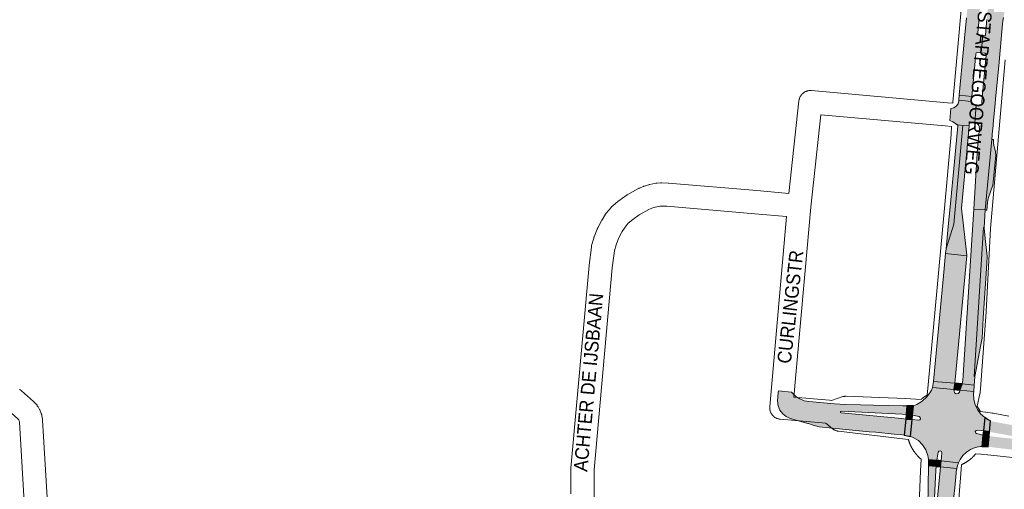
# Paper-space layout 'Layout1' of a CAD drawing. Header units: metres. Extents: x 123097 to 144122, y 392739 to 407589.
# Tile 154 of 256: x 132955 to 133504, y 394664 to 394926. Entities that reach past the tile are written whole.
import ezdxf
from ezdxf.enums import TextEntityAlignment as Align

# ---------------------------------------------------------------- set-up
doc = ezdxf.new("R2010")
doc.units = ezdxf.units.M
doc.header["$MEASUREMENT"] = 0
for name, color, linetype, lineweight in [('gs-anno-wegen algemeen tekst', 7, 'Continuous', 0), ('gs-knt-aanvullende hoofdweg', 7, 'Continuous', 0), ('gs-knt-wegen algemeen', 7, 'Continuous', 0), ('ir-ARC-asfalt-hoofdwegen-te inspecteren', 5, 'Continuous', 0), ('ir-ARC-beton-hoofdwegen-te inspecteren', 253, 'Continuous', 0), ('ir-ARC-fietspaden naastliggend- te inspecteren', 1, 'Continuous', 0)]:
    doc.layers.add(name, color=color, linetype=linetype, lineweight=lineweight)
doc.styles.add('Style-Arial', font='arial.ttf')

psp = doc.layouts.get("Layout1")

# ---------------------------------------------------------------- hatches: boundary and pattern name
at = {"layer": 'ir-ARC-asfalt-hoofdwegen-te inspecteren', "linetype": 'Continuous', "lineweight": 13}
for points in [[(133499.265, 394879.455), (133499.523, 394882.2), (133501.26, 394900.687), (133503.449, 394924.155), (133503.625, 394925.697), (133503.955, 394927.807), (133504.868, 394932.321), (133506.041, 394936.774), (133507.17, 394940.633), (133508.658, 394947.197), (133509.567, 394953.865), (133515.905, 395021.085), (133516.025, 395021.761), (133516.484, 395023.551), (133517.14, 395025.278), (133503.748, 395023.853), (133503.557, 395021.713), (133503.364, 395020.042), (133501.518, 395000), (133494.833, 394928.778), (133494.621, 394926.519), (133494.044, 394920.385), (133493.866, 394917.673), (133492.294, 394917.828), (133491.469, 394907.957), (133493.458, 394907.743), (133494.112, 394907.337), (133494.323, 394906.597), (133492.085, 394882.942), (133491.827, 394880.217), (133491.75, 394879.401), (133491.404, 394878.735), (133490.68, 394878.538), (133488.713, 394878.733), (133487.886, 394868.953), (133489.001, 394868.595), (133489.883, 394867.825), (133490.389, 394866.77), (133490.438, 394865.6), (133490.345, 394864.257), (133489.478, 394854.858), (133488.858, 394845.678), (133487.285, 394820.723), (133493.728, 394820.199), (133497.4, 394859.628), (133497.861, 394864.537), (133497.931, 394865.28), (133498.402, 394870.282)], [(133491.469, 394907.957), (133492.294, 394917.828), (133490.386, 394918.017), (133489.717, 394918.398), (133489.523, 394919.142), (133490.248, 394926.938), (133490.456, 394929.16), (133499.031, 395021.248), (133499.217, 395023.25), (133492.069, 395022.712), (133492.079, 395022.237), (133491.826, 395019.505), (133490.023, 395000), (133486.473, 394961.944), (133485.918, 394956.001), (133483.467, 394929.723), (133483.262, 394927.527), (133482.212, 394916.238), (133482.011, 394914.086), (133481.831, 394912.161), (133481.63, 394910.008), (133479.233, 394884.282), (133486.171, 394883.529), (133488.39, 394907.245), (133488.745, 394907.931), (133489.48, 394908.17)], [(133487.886, 394868.953), (133488.713, 394878.733), (133486.746, 394878.927), (133486.08, 394879.303), (133485.844, 394880.03), (133485.917, 394880.816), (133478.981, 394881.573), (133478.938, 394881.106), (133478.521, 394879.495), (133477.564, 394878.133), (133476.189, 394877.194), (133474.572, 394876.799), (133473.944, 394870.106), (133475.639, 394869.518), (133477.168, 394868.579), (133478.23, 394867.57), (133478.318, 394867.445), (133478.376, 394867.303), (133478.415, 394867.748), (133481.231, 394867.467), (133484.719, 394867.156), (133484.791, 394868.258), (133485.152, 394868.931), (133485.881, 394869.16)], [(133464.842, 394724.31), (133476.726, 394723.34), (133476.905, 394725.317), (133483.476, 394794.654), (133471.614, 394795.787), (133470.47, 394783.465), (133465.576, 394732.29), (133465.02, 394726.334)], [(133476.241, 394719.864), (133476.415, 394721.639), (133476.726, 394723.34), (133464.842, 394724.31), (133464.199, 394721.003)], [(133394.736, 394700.906), (133394.968, 394700.856), (133397.112, 394700.219), (133399.016, 394699.574), (133400.946, 394699.053), (133402.928, 394698.796), (133428.881, 394696.325), (133432.629, 394695.971), (133442.912, 394694.958), (133446.318, 394694.666), (133448.503, 394694.413), (133449.314, 394703.402), (133447.15, 394703.603), (133413.269, 394706.781), (133412.863, 394707.076), (133412.918, 394707.575), (133413.378, 394707.775), (133447.359, 394706.062), (133449.539, 394705.89), (133449.979, 394710.694), (133447.779, 394710.762), (133431.231, 394711.079), (133424.013, 394711.235), (133415.758, 394711.488), (133409.543, 394711.866), (133401.354, 394712.544), (133395.161, 394713.112), (133392.594, 394713.611), (133390.174, 394714.599), (133387.991, 394716.039), (133387.232, 394716.715), (133386.202, 394717.692), (133385.532, 394718.45), (133378.253, 394719.206), (133378.169, 394718.164), (133377.734, 394713.476), (133378.054, 394710.808), (133379.088, 394708.327), (133380.605, 394706.342), (133382.553, 394704.776), (133384.818, 394703.722)], [(133468.756, 394676.654), (133477.884, 394675.728), (133478.301, 394677.412), (133478.861, 394679.001), (133469.094, 394680.073)], [(133460.436, 394571.884), (133462.064, 394589.424), (133462.282, 394591.649), (133462.464, 394593.867), (133462.715, 394597.869), (133463.981, 394626.962), (133464.706, 394644.13), (133466.09, 394674.888), (133466.279, 394676.906), (133462.064, 394677.306), (133461.872, 394666.049), (133461.789, 394662.345), (133461.721, 394657.812), (133461.457, 394651.809), (133460.911, 394645.825), (133460.753, 394644.347), (133459.523, 394637.453), (133457.88, 394630.645), (133457.181, 394627.724), (133456.56, 394624.79), (133455.987, 394620.835), (133455.359, 394613.958), (133451.502, 394572.724)], [(133468.756, 394676.654), (133468.556, 394674.636), (133465.662, 394644.014), (133467.328, 394628.9), (133467.119, 394626.689), (133462.466, 394577.191), (133466.122, 394576.847), (133466.581, 394578.01), (133467.059, 394579.123), (133468.341, 394582.906), (133469.243, 394586.796), (133469.758, 394590.757), (133474.029, 394636.183), (133476.245, 394660.022), (133476.718, 394664.968), (133477.463, 394673.169), (133477.568, 394673.947), (133477.884, 394675.728)]]:
    psp.add_hatch(color=5, dxfattribs=at).paths.add_polyline_path(points, flags=0)
at = {"layer": 'ir-ARC-asfalt-hoofdwegen-te inspecteren', "linetype": 'Continuous', "lineweight": 13, "extrusion": (0, 0, -1)}
psp.add_hatch(color=5, dxfattribs=at).paths.add_polyline_path([(-133466.689, 394680.327), (-133467.421, 394684.783), (-133467.807, 394685.45), (-133468.546, 394685.666), (-133469.231, 394685.313), (-133469.483, 394684.585), (-133469.094, 394680.073), (-133478.861, 394679.001), (-133479.308, 394680.012), (-133479.665, 394680.696), (-133481.242, 394682.972), (-133483.228, 394684.9), (-133485.55, 394686.408), (-133488.12, 394687.44), (-133490.84, 394687.955), (-133491.9, 394688.01), (-133492.439, 394694.301), (-133488.806, 394695.282), (-133488.279, 394695.749), (-133488.19, 394696.448), (-133488.583, 394697.032), (-133489.264, 394697.213), (-133492.668, 394696.728), (-133493.413, 394704.164), (-133491.152, 394706.207), (-133489.342, 394708.658), (-133488.054, 394711.42), (-133487.341, 394714.383), (-133487.23, 394717.428), (-133487.228, 394717.85), (-133487.298, 394718.836), (-133479.619, 394719.563), (-133479.604, 394719.39), (-133479.269, 394718.484), (-133478.571, 394717.691), (-133477.525, 394717.544), (-133476.635, 394718.114), (-133476.332, 394719.126), (-133476.241, 394719.864), (-133464.199, 394721.003), (-133463.648, 394719.502), (-133463.201, 394718.596), (-133461.129, 394715.702), (-133458.501, 394713.303), (-133455.431, 394711.502), (-133453.597, 394710.694), (-133453.091, 394705.579), (-133456.764, 394704.708), (-133457.351, 394704.272), (-133457.496, 394703.556), (-133457.124, 394702.926), (-133456.427, 394702.707), (-133452.878, 394703.053), (-133451.99, 394693.698), (-133452.191, 394693.659), (-133453.535, 394693.08), (-133456.372, 394691.314), (-133458.744, 394688.96), (-133460.53, 394686.136), (-133461.641, 394682.984), (-133461.834, 394681.967), (-133462.038, 394681.037), (-133462.046, 394680.822)], flags=0)
at = {"layer": 'ir-ARC-asfalt-hoofdwegen-te inspecteren', "linetype": 'Continuous', "lineweight": 13}
h = psp.add_hatch(color=5, dxfattribs=at)
h.paths.add_polyline_path([(133550.96, 394682.587), (133546.466, 394682.754), (133545.265, 394682.802), (133530.822, 394684.024), (133522.61, 394684.805), (133515.43, 394685.544), (133500.046, 394687.295), (133497.377, 394687.675), (133495.36, 394687.809), (133495.907, 394693.829), (133497.904, 394693.605), (133515.423, 394691.654), (133527.361, 394690.434), (133545.299, 394688.799), (133551.282, 394688.318), (133554.265, 394688.06), (133554.7, 394688.292), (133554.741, 394688.783), (133554.35, 394689.083), (133545.384, 394689.822), (133539.414, 394690.398), (133533.42, 394690.944), (133527.428, 394691.537), (133521.49, 394692.188), (133515.521, 394692.934), (133509.582, 394693.792), (133504.671, 394694.649), (133499.116, 394695.655), (133498.115, 394695.82), (133496.116, 394696.173), (133496.711, 394702.344), (133497.759, 394702.017), (133498.663, 394701.847), (133500.139, 394701.56), (133508.257, 394700.117), (133515.194, 394699.006), (133523.571, 394697.9), (133531.747, 394697.131), (133561.589, 394694.499), (133569.987, 394693.708), (133572.229, 394693.551), (133578.227, 394692.968), (133584.198, 394691.887), (133590.226, 394691.185), (133591.749, 394691.077), (133594.753, 394690.741), (133596.736, 394690.626), (133596.747, 394690.812), (133599.202, 394690.666), (133598.702, 394683.065), (133593.89, 394683.382), (133585.388, 394683.607), (133580.373, 394683.573), (133575.159, 394683.499), (133573.13, 394683.446), (133567.931, 394683.285), (133555.456, 394682.657)])
h.paths.add_polyline_path([(133593.952, 394686.706), (133588.959, 394686.919), (133588.542, 394687.178), (133588.549, 394687.669), (133588.972, 394687.917), (133593.979, 394687.725), (133594.42, 394687.461), (133594.407, 394686.947)], flags=16)
at = {"layer": 'ir-ARC-beton-hoofdwegen-te inspecteren', "linetype": 'Continuous', "lineweight": 13}
for points in [[(133484.499, 394864.818), (133484.719, 394867.156), (133481.231, 394867.467), (133476.151, 394812.301), (133472.402, 394800.243), (133471.873, 394798.499), (133471.614, 394795.787), (133483.476, 394794.654), (133483.454, 394794.845), (133480.387, 394821.12)], [(133474.161, 394821.984), (133473.08, 394811.04), (133471.873, 394798.499), (133472.402, 394800.243), (133476.151, 394812.301), (133481.231, 394867.467), (133478.415, 394867.748), (133478.376, 394867.303), (133478.4, 394867.166), (133476.574, 394847.344)], [(133487.285, 394820.723), (133485.625, 394794.731), (133481.148, 394724.919), (133480.747, 394723.009), (133487.519, 394722.273), (133487.666, 394724.285), (133487.848, 394727.085), (133487.5, 394727.107), (133492.762, 394810.329), (133493.071, 394810.299), (133493.728, 394820.199)], [(133487.848, 394727.085), (133491.073, 394743.823), (133491.916, 394748.472), (133492.521, 394759.657), (133494.541, 394790.257), (133494.846, 394794.427), (133493.743, 394804.251), (133493.055, 394810.095), (133493.071, 394810.299), (133492.762, 394810.329), (133487.5, 394727.107)]]:
    psp.add_hatch(color=252, dxfattribs=at).paths.add_polyline_path(points, flags=0)
at = {"layer": 'ir-ARC-beton-hoofdwegen-te inspecteren', "linetype": 'Continuous', "lineweight": 13, "extrusion": (0, 0, -1)}
psp.add_hatch(color=252, dxfattribs=at).paths.add_polyline_path([(-133498.534, 394856.267), (-133498.323, 394857.901), (-133498.388, 394859.548), (-133497.4, 394859.628), (-133493.728, 394820.199), (-133494.23, 394820.159), (-133494.678, 394820.124), (-133495.072, 394824.406), (-133495.231, 394825.657), (-133495.627, 394827.202), (-133497.912, 394834.079), (-133498.14, 394835.654), (-133499.582, 394850.889), (-133499.542, 394852.655), (-133499.135, 394854.374)], flags=0)
at = {"layer": 'ir-ARC-fietspaden naastliggend- te inspecteren', "linetype": 'Continuous', "lineweight": 30}
for points in [[(133476.241, 394719.864), (133479.619, 394719.563), (133480.747, 394723.009), (133476.726, 394723.34), (133476.415, 394721.639)], [(133496.116, 394696.173), (133496.711, 394702.344), (133494.969, 394703.144), (133493.413, 394704.164), (133492.668, 394696.728)]]:
    psp.add_hatch(color=1, dxfattribs=at).paths.add_polyline_path(points, flags=0)

# ---------------------------------------------------------------- linework, layer by layer
at = {"layer": 'gs-knt-aanvullende hoofdweg', "color": 7, "linetype": 'Continuous', "flags": 128}
for points in [[(133475.567, 394879.851), (133475.582, 394880.125), (133475.602, 394880.4), (133475.602, 394880.403), (133475.602, 394880.406), (133488.15, 395018.82)], [(133504.786, 394904.047), (133496.696, 394809.896), (133494.228, 394763.477), (133494.219, 394763.328), (133491.063, 394720.207), (133490.949, 394718.652), (133490.921, 394718.358), (133490.916, 394718.316), (133490.909, 394718.26), (133490.901, 394718.198), (133490.883, 394718.065), (133490.868, 394717.982), (133490.858, 394717.921), (133490.849, 394717.871), (133490.832, 394717.774), (133490.819, 394717.716), (133490.807, 394717.65), (133490.786, 394717.557), (133490.771, 394717.485), (133489.146, 394710.556), (133489.182, 394710.507), (133489.257, 394710.404), (133489.36, 394710.26), (133489.408, 394710.192), (133489.51, 394710.046), (133489.563, 394709.969), (133489.663, 394709.822), (133489.728, 394709.725), (133489.826, 394709.576), (133489.865, 394709.517), (133489.961, 394709.367), (133490.005, 394709.299), (133490.1, 394709.148), (133490.168, 394709.038), (133490.26, 394708.886), (133490.29, 394708.836), (133490.381, 394708.683), (133490.446, 394708.57), (133490.534, 394708.416), (133490.573, 394708.348), (133490.66, 394708.192), (133490.713, 394708.094), (133490.797, 394707.938), (133490.833, 394707.871), (133490.916, 394707.713), (133490.951, 394707.646), (133490.967, 394707.615), (133493.893, 394707.228), (133494.02, 394707.21), (133494.041, 394707.207), (133497.525, 394706.686), (133497.795, 394706.641), (133498.077, 394706.588), (133498.08, 394706.588), (133506.856, 394704.947)], [(133457.85, 394714.378), (133457.853, 394714.38), (133457.944, 394714.456), (133458.082, 394714.568), (133458.129, 394714.605), (133458.268, 394714.716), (133458.361, 394714.79), (133458.502, 394714.899), (133458.575, 394714.955), (133458.718, 394715.062), (133458.765, 394715.097), (133458.908, 394715.203), (133459.011, 394715.278), (133459.155, 394715.381), (133459.223, 394715.429), (133459.369, 394715.531), (133459.446, 394715.584), (133459.593, 394715.684), (133459.69, 394715.749), (133459.839, 394715.847), (133459.898, 394715.886), (133460.048, 394715.982), (133460.116, 394716.026), (133460.267, 394716.121), (133460.377, 394716.189), (133460.529, 394716.281), (133460.579, 394716.311), (133460.732, 394716.402), (133460.845, 394716.467), (133460.999, 394716.555), (133461.067, 394716.594), (133461.223, 394716.681), (133461.267, 394716.705), (133461.814, 394722.577), (133470.817, 394819.142), (133470.821, 394819.186), (133470.823, 394819.204), (133474.631, 394862.28), (133474.874, 394866.841)], [(133457.876, 394681.036), (133457.849, 394681.059), (133457.713, 394681.173), (133457.643, 394681.232), (133457.508, 394681.348), (133457.418, 394681.426), (133457.285, 394681.544), (133457.24, 394681.584), (133457.108, 394681.703), (133457.02, 394681.784), (133456.89, 394681.905), (133456.825, 394681.967), (133456.695, 394682.09), (133456.653, 394682.131), (133456.525, 394682.255), (133456.419, 394682.36), (133456.293, 394682.486), (133456.252, 394682.529), (133456.128, 394682.656), (133456.066, 394682.719), (133455.943, 394682.849), (133455.861, 394682.935), (133455.74, 394683.066), (133455.679, 394683.133), (133455.56, 394683.265), (133455.52, 394683.31), (133455.402, 394683.443), (133455.324, 394683.533), (133455.208, 394683.668), (133455.149, 394683.738), (133455.035, 394683.874), (133454.959, 394683.965), (133454.847, 394684.103), (133454.81, 394684.15), (133454.699, 394684.289), (133454.625, 394684.382), (133454.516, 394684.523), (133454.46, 394684.596), (133454.353, 394684.739), (133454.318, 394684.786), (133454.212, 394684.929), (133454.137, 394685.032), (133454.034, 394685.176), (133453.986, 394685.244), (133453.884, 394685.39), (133453.831, 394685.467), (133453.731, 394685.614), (133453.666, 394685.711), (133453.568, 394685.86), (133453.529, 394685.919), (133453.433, 394686.069), (133453.389, 394686.137), (133453.294, 394686.288), (133453.226, 394686.398), (133453.134, 394686.55), (133453.104, 394686.6), (133453.013, 394686.753), (133452.948, 394686.866), (133452.86, 394687.02), (133452.821, 394687.088), (133452.734, 394687.244), (133452.681, 394687.342), (133452.597, 394687.498), (133452.561, 394687.565), (133452.478, 394687.723), (133452.443, 394687.79), (133452.362, 394687.948), (133452.311, 394688.049), (133452.232, 394688.209), (133452.182, 394688.312), (133452.106, 394688.472), (133452.082, 394688.523), (133452.007, 394688.684), (133451.961, 394688.785), (133451.888, 394688.948), (133451.841, 394689.055), (133451.771, 394689.218), (133451.75, 394689.269), (133451.681, 394689.433), (133451.63, 394689.556), (133451.564, 394689.721), (133451.544, 394689.772), (133451.479, 394689.938), (133451.437, 394690.048), (133451.375, 394690.214), (133451.337, 394690.316), (133451.277, 394690.484), (133451.251, 394690.559), (133451.193, 394690.727), (133451.163, 394690.816), (133451.107, 394690.985), (133451.082, 394691.061), (133451.028, 394691.23), (133451, 394691.319), (133450.948, 394691.489), (133450.922, 394691.578), (133450.872, 394691.749), (133450.836, 394691.877), (133450.799, 394692.012)], [(133524.446, 394680.136), (133495.078, 394683.325), (133495.038, 394683.33), (133491.442, 394683.681), (133491.437, 394683.682), (133491.33, 394683.693), (133488.475, 394684.014), (133488.432, 394683.961), (133488.356, 394683.87), (133488.242, 394683.734), (133488.183, 394683.664), (133488.067, 394683.529), (133487.989, 394683.439), (133487.871, 394683.306), (133487.831, 394683.261), (133487.712, 394683.129), (133487.631, 394683.041), (133487.51, 394682.911), (133487.448, 394682.846), (133487.325, 394682.716), (133487.284, 394682.674), (133487.16, 394682.546), (133487.055, 394682.44), (133486.929, 394682.314), (133486.886, 394682.273), (133486.759, 394682.149), (133486.696, 394682.087), (133486.566, 394681.964), (133486.48, 394681.882), (133486.349, 394681.761), (133486.282, 394681.7), (133486.15, 394681.581), (133486.105, 394681.541), (133485.972, 394681.423), (133485.882, 394681.345), (133485.747, 394681.229), (133485.677, 394681.17), (133485.541, 394681.056), (133485.45, 394680.98), (133485.312, 394680.868), (133485.265, 394680.831), (133485.126, 394680.72), (133485.033, 394680.646), (133484.892, 394680.537), (133484.819, 394680.481), (133484.676, 394680.374), (133484.629, 394680.339), (133484.486, 394680.233), (133484.383, 394680.158), (133484.239, 394680.055), (133484.171, 394680.007), (133484.025, 394679.905), (133483.948, 394679.852), (133483.801, 394679.752), (133483.704, 394679.687), (133483.555, 394679.589), (133483.496, 394679.55), (133483.346, 394679.454), (133483.278, 394679.41), (133483.127, 394679.315), (133483.017, 394679.247), (133482.865, 394679.155), (133482.815, 394679.125), (133482.662, 394679.034), (133482.549, 394678.969), (133482.395, 394678.881), (133482.327, 394678.842), (133482.171, 394678.755), (133482.073, 394678.702), (133481.917, 394678.618), (133481.85, 394678.582), (133481.692, 394678.499), (133481.625, 394678.464), (133481.467, 394678.383), (133481.366, 394678.332), (133481.206, 394678.253), (133481.103, 394678.203), (133480.943, 394678.127), (133480.892, 394678.103), (133480.731, 394678.028), (133480.63, 394677.982), (133480.467, 394677.909), (133480.38, 394677.871)]]:
    psp.add_lwpolyline(points, dxfattribs=at)
at = {"layer": 'gs-knt-wegen algemeen', "color": 7, "linetype": 'Continuous', "flags": 128}
for points in [[(133384.056, 394829.42), (133389.674, 394881.109), (133389.716, 394881.421), (133389.773, 394881.732), (133389.844, 394882.039), (133389.931, 394882.343), (133390.032, 394882.641), (133390.148, 394882.935), (133390.277, 394883.223), (133390.421, 394883.504), (133390.578, 394883.778), (133390.748, 394884.044), (133390.931, 394884.301), (133391.126, 394884.549), (133391.332, 394884.788), (133391.55, 394885.016), (133391.779, 394885.233), (133392.018, 394885.439), (133392.267, 394885.633), (133392.525, 394885.815), (133392.792, 394885.984), (133393.066, 394886.14), (133393.348, 394886.283), (133393.636, 394886.412), (133393.93, 394886.526), (133394.229, 394886.626), (133394.533, 394886.712), (133394.84, 394886.783), (133395.151, 394886.839), (133395.464, 394886.879), (133395.779, 394886.905), (133396.094, 394886.915), (133396.41, 394886.91), (133396.725, 394886.889), (133472.556, 394880.121), (133475.567, 394879.851)], [(133474.874, 394866.841), (133471.394, 394867.153), (133401.928, 394873.353), (133396.317, 394821.727), (133396.31, 394821.667)], [(133262.256, 394661.65), (133262.284, 394675.37), (133262.291, 394675.655), (133262.31, 394675.94), (133272.52, 394789.206), (133272.542, 394789.414), (133273.762, 394799.356), (133273.807, 394799.657), (133273.865, 394799.955), (133273.936, 394800.25), (133275.061, 394804.443), (133275.131, 394804.685), (133275.21, 394804.923), (133275.299, 394805.159), (133277.015, 394809.48), (133277.115, 394809.718), (133277.224, 394809.952), (133277.343, 394810.182), (133279.688, 394814.503), (133279.835, 394814.76), (133281.664, 394817.793), (133281.794, 394818), (133281.932, 394818.202), (133282.078, 394818.398), (133282.23, 394818.589), (133284.748, 394821.622), (133284.918, 394821.819), (133285.096, 394822.009), (133285.281, 394822.191), (133285.474, 394822.366), (133285.673, 394822.533), (133288.802, 394825.054), (133289.052, 394825.246), (133293.13, 394828.218), (133293.347, 394828.37), (133293.571, 394828.513), (133293.8, 394828.647), (133299.81, 394831.988), (133300.031, 394832.105), (133300.257, 394832.215), (133300.487, 394832.315), (133302.858, 394833.294), (133303.113, 394833.393), (133303.373, 394833.482), (133305.742, 394834.234), (133305.957, 394834.298), (133306.174, 394834.355), (133306.392, 394834.404), (133309.828, 394835.115), (133310.077, 394835.161), (133310.328, 394835.198), (133310.581, 394835.225), (133312.322, 394835.377), (133312.609, 394835.396), (133312.897, 394835.402), (133313.185, 394835.395), (133316.582, 394835.24), (133316.837, 394835.224), (133366.102, 394831.031), (133366.131, 394831.028), (133384.056, 394829.42)], [(133382.779, 394816.463), (133364.983, 394818.059), (133315.86, 394822.24), (133313.023, 394822.369), (133312.093, 394822.288), (133309.361, 394821.722), (133307.575, 394821.155), (133305.807, 394820.425), (133300.476, 394817.461), (133296.848, 394814.817), (133294.349, 394812.804), (133292.561, 394810.65), (133291.061, 394808.163), (133288.972, 394804.313), (133287.539, 394800.704), (133286.63, 394797.317), (133285.478, 394787.932), (133275.303, 394675.056), (133275.275, 394661.334), (133275.268, 394661.046), (133275.248, 394660.758), (133267.519, 394575.829)], [(133396.309, 394821.658), (133386.918, 394715.661), (133406.713, 394713.907)], [(133396.31, 394821.667), (133396.31, 394821.662), (133396.309, 394821.658)], [(133396.31, 394821.667), (133396.31, 394821.662), (133396.309, 394821.658)], [(133404.715, 394701.013), (133379.284, 394703.267), (133378.967, 394703.302), (133378.652, 394703.354), (133378.339, 394703.421), (133378.03, 394703.503), (133377.726, 394703.6), (133377.427, 394703.713), (133377.133, 394703.839), (133376.847, 394703.98), (133376.567, 394704.135), (133376.295, 394704.303), (133376.032, 394704.484), (133375.778, 394704.679), (133375.535, 394704.885), (133375.301, 394705.103), (133375.078, 394705.332), (133374.867, 394705.572), (133374.668, 394705.822), (133374.482, 394706.082), (133374.308, 394706.35), (133374.148, 394706.626), (133374.002, 394706.91), (133373.869, 394707.201), (133373.751, 394707.498), (133373.648, 394707.8), (133373.56, 394708.107), (133373.487, 394708.419), (133373.429, 394708.733), (133373.387, 394709.05), (133373.36, 394709.368), (133373.349, 394709.687), (133373.354, 394710.007), (133373.374, 394710.326), (133382.779, 394816.463)], [(132954.499, 394719.942), (132954.561, 394719.898), (132954.624, 394719.853), (132954.686, 394719.808), (132954.748, 394719.762), (132954.808, 394719.717), (132954.87, 394719.67), (132954.931, 394719.624), (132954.992, 394719.577), (132955.051, 394719.53), (132955.111, 394719.482), (132955.171, 394719.434), (132955.231, 394719.386), (132955.29, 394719.338), (132955.349, 394719.289), (132955.407, 394719.239), (132955.466, 394719.189), (132955.523, 394719.14), (132955.581, 394719.09), (132962.227, 394713.191), (132962.413, 394713.019), (132962.592, 394712.84), (132962.764, 394712.654), (132964.202, 394711.042), (132964.383, 394710.829), (132964.555, 394710.609), (132964.718, 394710.381), (132964.871, 394710.147), (132965.013, 394709.906), (132965.638, 394708.797), (132965.785, 394708.521), (132965.919, 394708.239), (132966.038, 394707.95), (132966.601, 394706.495), (132966.694, 394706.24), (132966.776, 394705.982), (132966.847, 394705.72), (132966.907, 394705.456), (132966.956, 394705.189), (132967.256, 394703.341), (132967.287, 394703.123), (132967.312, 394702.905), (132967.328, 394702.686), (132973.207, 394604.102)], [(133406.713, 394713.907), (133407.838, 394713.806)], [(133407.838, 394713.806), (133407.843, 394713.807)], [(133407.838, 394713.806), (133407.843, 394713.807)], [(133407.843, 394713.807), (133414.242, 394715.887), (133414.51, 394715.951), (133414.78, 394716.004), (133415.052, 394716.046), (133415.326, 394716.076), (133415.6, 394716.094), (133415.875, 394716.101), (133416.15, 394716.096), (133448.973, 394714.822), (133449.045, 394714.818), (133457.85, 394714.378)], [(132963.54, 394581.893), (132963.469, 394581.977), (132963.277, 394582.226), (132963.096, 394582.483), (132962.929, 394582.75), (132962.774, 394583.024), (132962.633, 394583.305), (132962.506, 394583.593), (132962.392, 394583.886), (132962.293, 394584.185), (132962.209, 394584.488), (132962.139, 394584.795), (132962.084, 394585.104), (132962.044, 394585.416), (132960.241, 394602.907), (132960.219, 394603.186), (132954.351, 394701.581), (132954.213, 394702.431), (132954.065, 394702.814), (132954.015, 394702.902), (132953.299, 394703.706), (132946.996, 394709.3), (132903.015, 394706.687)], [(133450.799, 394692.012), (133447.463, 394692.4), (133411.85, 394696.537), (133411.546, 394696.58), (133411.245, 394696.637), (133410.947, 394696.708), (133410.652, 394696.792), (133410.362, 394696.891), (133410.077, 394697.003), (133409.797, 394697.129), (133409.524, 394697.267), (133409.258, 394697.418), (133408.998, 394697.582), (133408.747, 394697.757), (133408.504, 394697.944), (133404.715, 394701.013)], [(133450.504, 394551.47), (133452.252, 394569.09), (133450.256, 394574.798), (133450.161, 394575.093), (133450.08, 394575.391), (133450.013, 394575.693), (133449.961, 394575.998), (133449.923, 394576.305), (133449.9, 394576.614), (133449.891, 394576.923), (133449.897, 394577.233), (133449.918, 394577.541), (133456.663, 394651.125), (133457.603, 394674.404), (133457.863, 394680.838), (133457.876, 394681.036)], [(133480.38, 394677.871), (133480.003, 394672.883), (133475.873, 394618.27)]]:
    psp.add_lwpolyline(points, dxfattribs=at)
at = {"layer": 'ir-ARC-asfalt-hoofdwegen-te inspecteren', "color": 5, "linetype": 'Continuous', "lineweight": 13, "flags": 128}
psp.add_lwpolyline([(133483.262, 394927.527), (133482.212, 394916.238), (133482.011, 394914.086), (133481.831, 394912.161), (133481.63, 394910.008), (133479.233, 394884.282), (133486.171, 394883.529), (133488.39, 394907.245), (133488.745, 394907.931), (133489.48, 394908.17), (133491.469, 394907.957), (133492.294, 394917.828), (133490.386, 394918.017), (133489.717, 394918.398), (133489.523, 394919.142), (133490.248, 394926.938)], dxfattribs=at)
at = {"layer": 'ir-ARC-asfalt-hoofdwegen-te inspecteren', "color": 5, "linetype": 'Continuous', "lineweight": 13}
psp.add_lwpolyline([(133494.621, 394926.519), (133494.044, 394920.385), (133493.866, 394917.673), (133492.294, 394917.828), (133491.469, 394907.957), (133493.458, 394907.743), (133494.112, 394907.337), (133494.323, 394906.597), (133492.085, 394882.942), (133491.827, 394880.217), (133491.75, 394879.401), (133491.404, 394878.735), (133490.68, 394878.538), (133488.713, 394878.733), (133487.886, 394868.953), (133489.001, 394868.595), (133489.883, 394867.825), (133490.389, 394866.77), (133490.438, 394865.6), (133490.345, 394864.257), (133489.478, 394854.858), (133488.858, 394845.678), (133487.285, 394820.723), (133493.728, 394820.199), (133497.4, 394859.628), (133497.861, 394864.537), (133497.931, 394865.28), (133498.402, 394870.282), (133499.265, 394879.455), (133499.523, 394882.2), (133501.26, 394900.687), (133503.449, 394924.155), (133503.625, 394925.697), (133503.955, 394927.807)], dxfattribs=at)
for points in [[(133487.886, 394868.953), (133488.713, 394878.733), (133486.746, 394878.927), (133486.08, 394879.303), (133485.844, 394880.03), (133485.917, 394880.816), (133478.981, 394881.573), (133478.938, 394881.106), (133478.521, 394879.495), (133477.564, 394878.133), (133476.189, 394877.194), (133474.572, 394876.799), (133473.944, 394870.106), (133475.639, 394869.518), (133477.168, 394868.579), (133478.23, 394867.57), (133478.318, 394867.445), (133478.376, 394867.303), (133478.415, 394867.748), (133481.231, 394867.467), (133484.719, 394867.156), (133484.791, 394868.258), (133485.152, 394868.931), (133485.881, 394869.16)], [(133479.233, 394884.282), (133478.981, 394881.573), (133485.917, 394880.816), (133486.171, 394883.529)], [(133464.842, 394724.31), (133476.726, 394723.34), (133476.905, 394725.317), (133483.476, 394794.654), (133471.614, 394795.787), (133470.47, 394783.465), (133465.576, 394732.29), (133465.02, 394726.334)], [(133476.241, 394719.864), (133476.415, 394721.639), (133476.726, 394723.34), (133464.842, 394724.31), (133464.199, 394721.003)], [(133466.279, 394676.906), (133466.689, 394680.327), (133462.046, 394680.822), (133462.064, 394677.306)], [(133468.756, 394676.654), (133477.884, 394675.728), (133478.301, 394677.412), (133478.861, 394679.001), (133469.094, 394680.073)], [(133460.436, 394571.884), (133462.064, 394589.424), (133462.282, 394591.649), (133462.464, 394593.867), (133462.715, 394597.869), (133463.981, 394626.962), (133464.706, 394644.13), (133466.09, 394674.888), (133466.279, 394676.906), (133462.064, 394677.306), (133461.872, 394666.049), (133461.789, 394662.345), (133461.721, 394657.812), (133461.457, 394651.809), (133460.911, 394645.825), (133460.753, 394644.347), (133459.523, 394637.453), (133457.88, 394630.645), (133457.181, 394627.724), (133456.56, 394624.79), (133455.987, 394620.835), (133455.359, 394613.958), (133451.502, 394572.724)], [(133468.756, 394676.654), (133468.556, 394674.636), (133465.662, 394644.014), (133467.328, 394628.9), (133467.119, 394626.689), (133462.466, 394577.191), (133466.122, 394576.847), (133466.581, 394578.01), (133467.059, 394579.123), (133468.341, 394582.906), (133469.243, 394586.796), (133469.758, 394590.757), (133474.029, 394636.183), (133476.245, 394660.022), (133476.718, 394664.968), (133477.463, 394673.169), (133477.568, 394673.947), (133477.884, 394675.728)]]:
    psp.add_lwpolyline(points, close=True, dxfattribs=at)
at = {"layer": 'ir-ARC-asfalt-hoofdwegen-te inspecteren', "color": 5, "linetype": 'Continuous', "lineweight": 13, "flags": 128}
for points in [[(133394.736, 394700.906), (133394.968, 394700.856), (133397.112, 394700.219), (133399.016, 394699.574), (133400.946, 394699.053), (133402.928, 394698.796), (133428.881, 394696.325), (133432.629, 394695.971), (133442.912, 394694.958), (133446.318, 394694.666), (133448.503, 394694.413), (133449.314, 394703.402), (133447.15, 394703.603), (133413.269, 394706.781), (133412.863, 394707.076), (133412.918, 394707.575), (133413.378, 394707.775), (133447.359, 394706.062), (133449.539, 394705.89), (133449.979, 394710.694), (133447.779, 394710.762), (133431.231, 394711.079), (133424.013, 394711.235), (133415.758, 394711.488), (133409.543, 394711.866), (133401.354, 394712.544), (133395.161, 394713.112), (133392.594, 394713.611), (133390.174, 394714.599), (133387.991, 394716.039), (133387.232, 394716.715), (133386.202, 394717.692), (133385.532, 394718.45), (133378.253, 394719.206), (133378.169, 394718.164), (133377.734, 394713.476), (133378.054, 394710.808), (133379.088, 394708.327), (133380.605, 394706.342), (133382.553, 394704.776), (133384.818, 394703.722)], [(133466.689, 394680.327), (133467.421, 394684.783), (133467.807, 394685.45), (133468.546, 394685.666), (133469.231, 394685.313), (133469.483, 394684.585), (133469.094, 394680.073), (133478.861, 394679.001), (133479.308, 394680.012), (133479.665, 394680.696), (133481.242, 394682.972), (133483.228, 394684.9), (133485.55, 394686.408), (133488.12, 394687.44), (133490.84, 394687.955), (133491.9, 394688.01), (133492.439, 394694.301), (133488.806, 394695.282), (133488.279, 394695.749), (133488.19, 394696.448), (133488.583, 394697.032), (133489.264, 394697.213), (133492.668, 394696.728), (133493.413, 394704.164), (133491.152, 394706.207), (133489.342, 394708.658), (133488.054, 394711.42), (133487.341, 394714.383), (133487.23, 394717.428), (133487.228, 394717.85), (133487.298, 394718.836), (133479.619, 394719.563), (133479.604, 394719.39), (133479.269, 394718.484), (133478.571, 394717.691), (133477.525, 394717.544), (133476.635, 394718.114), (133476.332, 394719.126), (133476.241, 394719.864), (133464.199, 394721.003), (133463.648, 394719.502), (133463.201, 394718.596), (133461.129, 394715.702), (133458.501, 394713.303), (133455.431, 394711.502), (133453.597, 394710.694), (133453.091, 394705.579), (133456.764, 394704.708), (133457.351, 394704.272), (133457.496, 394703.556), (133457.124, 394702.926), (133456.427, 394702.707), (133452.878, 394703.053), (133451.99, 394693.698), (133452.191, 394693.659), (133453.535, 394693.08), (133456.372, 394691.314), (133458.744, 394688.96), (133460.53, 394686.136), (133461.641, 394682.984), (133461.834, 394681.967), (133462.038, 394681.037), (133462.046, 394680.822)]]:
    psp.add_lwpolyline(points, close=True, dxfattribs=at)
at = {"layer": 'ir-ARC-asfalt-hoofdwegen-te inspecteren', "color": 5, "linetype": 'Continuous', "lineweight": 13, "extrusion": (0, 0, -1)}
for points in [[(-133479.233, 394884.282), (-133478.981, 394881.573), (-133486.171, 394883.529), (-133485.917, 394880.816)], [(-133466.279, 394676.906), (-133466.689, 394680.327), (-133462.064, 394677.306), (-133462.046, 394680.822)]]:
    psp.add_solid(points, dxfattribs=at)
at = {"layer": 'ir-ARC-beton-hoofdwegen-te inspecteren', "color": 252, "linetype": 'Continuous', "lineweight": 13, "flags": 128}
for points in [[(133484.499, 394864.818), (133484.719, 394867.156), (133481.231, 394867.467), (133476.151, 394812.301), (133472.402, 394800.243), (133471.873, 394798.499), (133471.614, 394795.787), (133483.476, 394794.654), (133483.454, 394794.845), (133480.387, 394821.12)], [(133474.161, 394821.984), (133473.08, 394811.04), (133471.873, 394798.499), (133472.402, 394800.243), (133476.151, 394812.301), (133481.231, 394867.467), (133478.415, 394867.748), (133478.376, 394867.303), (133478.4, 394867.166), (133476.574, 394847.344)], [(133498.534, 394856.267), (133498.323, 394857.901), (133498.388, 394859.548), (133497.4, 394859.628), (133493.728, 394820.199), (133494.23, 394820.159), (133494.678, 394820.124), (133495.072, 394824.406), (133495.231, 394825.657), (133495.627, 394827.202), (133497.912, 394834.079), (133498.14, 394835.654), (133499.582, 394850.889), (133499.542, 394852.655), (133499.135, 394854.374)], [(133487.285, 394820.723), (133485.625, 394794.731), (133481.148, 394724.919), (133480.747, 394723.009), (133487.519, 394722.273), (133487.666, 394724.285), (133487.848, 394727.085), (133487.5, 394727.107), (133492.762, 394810.329), (133493.071, 394810.299), (133493.728, 394820.199)], [(133487.848, 394727.085), (133491.073, 394743.823), (133491.916, 394748.472), (133492.521, 394759.657), (133494.541, 394790.257), (133494.846, 394794.427), (133493.743, 394804.251), (133493.055, 394810.095), (133493.071, 394810.299), (133492.762, 394810.329), (133487.5, 394727.107)], [(133480.747, 394723.009), (133479.619, 394719.563), (133487.298, 394718.836), (133487.519, 394722.273)]]:
    psp.add_lwpolyline(points, close=True, dxfattribs=at)
at = {"layer": 'ir-ARC-beton-hoofdwegen-te inspecteren', "color": 252, "linetype": 'Continuous', "lineweight": 13, "extrusion": (0, 0, -1)}
psp.add_solid([(-133480.747, 394723.009), (-133479.619, 394719.563), (-133487.519, 394722.273), (-133487.298, 394718.836)], dxfattribs=at)
at = {"layer": 'ir-ARC-fietspaden naastliggend- te inspecteren', "color": 1, "linetype": 'Continuous', "lineweight": 30}
for points in [[(133476.241, 394719.864), (133479.619, 394719.563), (133480.747, 394723.009), (133476.726, 394723.34), (133476.415, 394721.639)], [(133449.539, 394705.89), (133453.091, 394705.579), (133453.597, 394710.694), (133449.979, 394710.694)], [(133452.878, 394703.053), (133453.091, 394705.579), (133449.539, 394705.89), (133449.314, 394703.402)], [(133449.314, 394703.402), (133448.503, 394694.413), (133451.99, 394693.698), (133452.878, 394703.053)], [(133496.116, 394696.173), (133496.711, 394702.344), (133494.969, 394703.144), (133493.413, 394704.164), (133492.668, 394696.728)], [(133495.36, 394687.809), (133495.907, 394693.829), (133492.439, 394694.301), (133491.9, 394688.01)], [(133492.668, 394696.728), (133492.439, 394694.301), (133495.907, 394693.829), (133496.116, 394696.173)], [(133469.094, 394680.073), (133466.689, 394680.327), (133466.279, 394676.906), (133468.756, 394676.654)]]:
    psp.add_lwpolyline(points, close=True, dxfattribs=at)
for points in [[(133449.539, 394705.89), (133453.091, 394705.579), (133449.979, 394710.694), (133453.597, 394710.694)], [(133495.36, 394687.809), (133495.907, 394693.829), (133491.9, 394688.01), (133492.439, 394694.301)], [(133492.668, 394696.728), (133492.439, 394694.301), (133496.116, 394696.173), (133495.907, 394693.829)], [(133469.094, 394680.073), (133466.689, 394680.327), (133468.756, 394676.654), (133466.279, 394676.906)]]:
    psp.add_solid(points, dxfattribs=at)
at = {"layer": 'ir-ARC-fietspaden naastliggend- te inspecteren', "color": 1, "linetype": 'Continuous', "lineweight": 30, "extrusion": (0, 0, -1)}
for points in [[(-133452.878, 394703.053), (-133453.091, 394705.579), (-133449.314, 394703.402), (-133449.539, 394705.89)], [(-133449.314, 394703.402), (-133448.503, 394694.413), (-133452.878, 394703.053), (-133451.99, 394693.698)]]:
    psp.add_solid(points, dxfattribs=at)

# ---------------------------------------------------------------- texts
at = {"layer": 'gs-anno-wegen algemeen tekst', "color": 7, "style": 'Style-Arial', "width": 0.909091}
for s, rotation, p in [('STAPPEGOORWEG', 265.1645, (133489.77, 394885.564)), ('ACHTER DE IJSBAAN', 84.84949, (133272.162, 394723.857))]:
    psp.add_text(s, height=7.7, rotation=rotation, dxfattribs=at).set_placement(p, align=Align.MIDDLE_CENTER)
at = {"layer": 'gs-anno-wegen algemeen tekst', "color": 7, "linetype": 'Continuous', "style": 'Style-Arial', "width": 0.909091}
psp.add_text('CURLINGSTR', height=7.7, rotation=83.58907, dxfattribs=at).set_placement((133384.848, 394766.058), align=Align.MIDDLE_CENTER)

doc.saveas('drawing.dxf')
